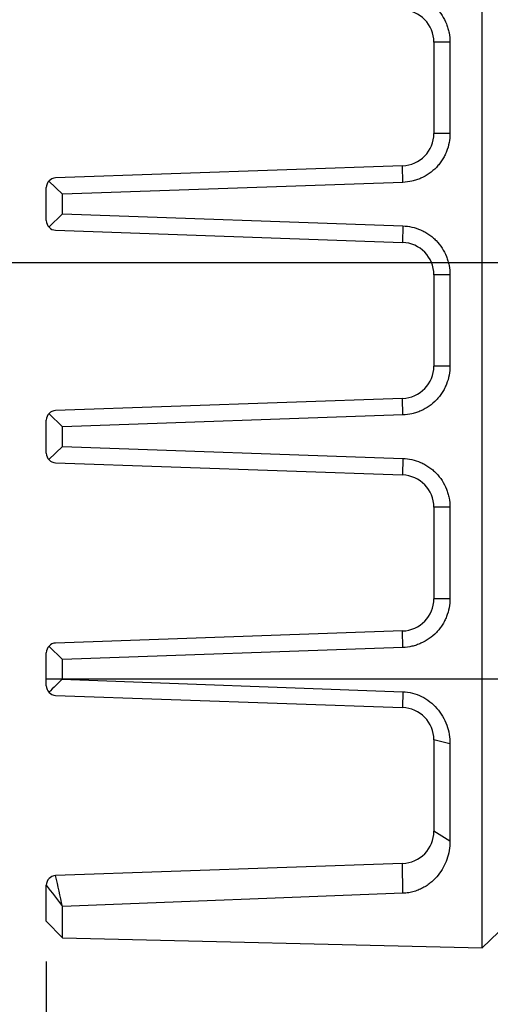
# Model space of a CAD drawing. Header units: inches. Extents: x 0 to 34, y 0 to 22.
# Tile 31 of 74: x 19.238 to 19.967, y 3.469 to 4.994. Entities that reach past the tile are written whole.
import ezdxf

# ---------------------------------------------------------------- set-up
doc = ezdxf.new("R2010")
doc.units = ezdxf.units.IN
doc.header["$LTSCALE"] = 1.87
doc.header["$MEASUREMENT"] = 0
doc.layers.get('0').update_dxf_attribs({"linetype": 'CONTINUOUS'})
doc.layers.add('DIMENSIONS', color=7, linetype='CONTINUOUS')
doc.styles.get("Standard").update_dxf_attribs({"font": 'txt', "width": 0.8})
doc.dimstyles.new('DIMSTYLE_1', dxfattribs={"dimtxt": 0.125, "dimasz": 0.18, "dimexe": 0.125, "dimexo": 0.0625, "dimgap": 0.0625, "dimtad": 0, "dimtih": 1, "dimtoh": 1, "dimdec": 3, "dimzin": 4, "dimdsep": 46, "dimtxsty": 'STANDARD', "dimblk": '_FILLED', "dimblk1": '_FILLED', "dimblk2": '_FILLED', "dimcen": 0.09, "dimadec": 0, "dimazin": 0, "dimtp": 0.001, "dimtm": 0.001, "dimtfac": 1, "dimtdec": 3, "dimtofl": 0, "dimtmove": 0, "dimatfit": 3, "dimldrblk": '_FILLED', "dimfxl": 1, "dimtolj": 1, "dimtzin": 4, "dimarcsym": 0})

# ---------------------------------------------------------------- blocks, each defined once
blk = doc.blocks.new('_FILLED')
at = {"color": 0, "linetype": 'BYBLOCK'}
blk.add_solid([(0, 0), (-1, 0.1736), (-1, -0.1736)], dxfattribs=at)
blk = doc.blocks.new('*D13')
at = {"layer": 'DIMENSIONS', "color": 2, "linetype": 'CONTINUOUS'}
for p, q in [((20.2982, 5.5326), (18.4114, 5.5326)), ((18.5364, 5.5326), (18.5364, 5.2001)), ((18.5364, 4.6175), (18.5364, 4.9501)), ((20.7149, 4.6175), (18.4114, 4.6175))]:
    blk.add_line(p, q, dxfattribs=at)
at = {"layer": 'DIMENSIONS', "color": 2, "linetype": 'CONTINUOUS', "xscale": 0.18, "yscale": 0.18, "zscale": 0.18}
for p, rotation in [((18.5364, 5.5326), 90), ((18.5364, 4.6175), 270)]:
    blk.add_blockref('_FILLED', p, dxfattribs=dict(at, rotation=rotation))
at = {"layer": 'DIMENSIONS', "color": 2, "linetype": 'CONTINUOUS', "insert": (18.5364, 5.1376), "char_height": 0.125, "width": 1.225, "attachment_point": 2, "line_spacing_factor": 0.9}
blk.add_mtext('.915{\\Ftxt.shx;\\W1.000000;\\H0.125000; }[23.24]', dxfattribs=at)
blk = doc.blocks.new('*D14')
at = {"layer": 'DIMENSIONS', "color": 2, "linetype": 'CONTINUOUS'}
for p, q in [((20.2426, 5.2319), (20.2426, 2.6817)), ((19.2796, 3.5357), (19.2796, 2.6817)), ((19.2796, 2.8067), (18.9395, 2.8067)), ((20.2426, 2.8067), (20.6026, 2.8067))]:
    blk.add_line(p, q, dxfattribs=at)
at = {"layer": 'DIMENSIONS', "color": 2, "linetype": 'CONTINUOUS', "xscale": 0.18, "yscale": 0.18, "zscale": 0.18}
blk.add_blockref('_FILLED', (19.2796, 2.8067), dxfattribs=at)
at = {"layer": 'DIMENSIONS', "color": 2, "linetype": 'CONTINUOUS', "xscale": 0.18, "yscale": 0.18, "zscale": 0.18, "rotation": 180}
blk.add_blockref('_FILLED', (20.2426, 2.8067), dxfattribs=at)
at = {"layer": 'DIMENSIONS', "color": 2, "linetype": 'CONTINUOUS', "insert": (18.877, 2.8692), "char_height": 0.125, "width": 1.225, "attachment_point": 3, "line_spacing_factor": 0.9}
blk.add_mtext('.963{\\Ftxt.shx;\\W1.000000;\\H0.125000; }[24.46]', dxfattribs=at)
blk = doc.blocks.new('*D15')
at = {"layer": 'DIMENSIONS', "color": 2, "linetype": 'CONTINUOUS'}
for p, q in [((20.2426, 5.2319), (20.2426, 1.9317)), ((20.6593, 4.3168), (20.6593, 1.9317)), ((20.2426, 2.0567), (19.9083, 2.0567)), ((20.6593, 2.0567), (21.0193, 2.0567))]:
    blk.add_line(p, q, dxfattribs=at)
at = {"layer": 'DIMENSIONS', "color": 2, "linetype": 'CONTINUOUS', "xscale": 0.18, "yscale": 0.18, "zscale": 0.18}
blk.add_blockref('_FILLED', (20.2426, 2.0567), dxfattribs=at)
at = {"layer": 'DIMENSIONS', "color": 2, "linetype": 'CONTINUOUS', "xscale": 0.18, "yscale": 0.18, "zscale": 0.18, "rotation": 180}
blk.add_blockref('_FILLED', (20.6593, 2.0567), dxfattribs=at)
at = {"layer": 'DIMENSIONS', "color": 2, "linetype": 'CONTINUOUS', "insert": (19.8458, 2.1192), "char_height": 0.125, "width": 1.225, "attachment_point": 3, "line_spacing_factor": 0.9}
blk.add_mtext('.417{\\Ftxt.shx;\\W1.000000;\\H0.125000; }[10.58]', dxfattribs=at)

msp = doc.modelspace()

# ---------------------------------------------------------------- linework, layer by layer
at = {"color": 7, "linetype": 'CONTINUOUS'}
for p, q in [((19.9546, 3.5567), (19.9546, 6.539)), ((19.9046, 4.9589), (19.8796, 4.9589)), ((19.8796, 4.9589), (19.8796, 4.8174)), ((19.9046, 4.9589), (19.9046, 4.8174)), ((19.9046, 4.8174), (19.8796, 4.8174)), ((19.8313, 4.7674), (19.294, 4.7487)), ((19.8316, 4.7418), (19.8313, 4.7674)), ((19.3046, 4.7234), (19.2835, 4.7438)), ((19.8316, 4.7418), (19.3046, 4.7234)), ((19.2796, 4.6827), (19.2796, 4.7337)), ((19.3046, 4.6929), (19.3046, 4.7234)), ((19.3046, 4.6929), (19.2835, 4.6726)), ((19.3046, 4.6929), (19.8316, 4.6745)), ((19.294, 4.6677), (19.8313, 4.6489)), ((19.8316, 4.6745), (19.8313, 4.6489)), ((19.9046, 4.5989), (19.8796, 4.5989)), ((19.8796, 4.5989), (19.8796, 4.4574)), ((19.9046, 4.5989), (19.9046, 4.4574)), ((19.9046, 4.4574), (19.8796, 4.4574)), ((19.8313, 4.4074), (19.294, 4.3887)), ((19.8316, 4.3818), (19.8313, 4.4074)), ((19.3046, 4.3634), (19.2835, 4.3838)), ((19.8316, 4.3818), (19.3046, 4.3634)), ((19.2796, 4.3227), (19.2796, 4.3737)), ((19.3046, 4.3329), (19.3046, 4.3634)), ((19.3046, 4.3329), (19.2835, 4.3126)), ((19.3046, 4.3329), (19.8316, 4.3145)), ((19.8316, 4.3145), (19.8313, 4.2889)), ((19.294, 4.3077), (19.8313, 4.2889)), ((19.9046, 4.2389), (19.8796, 4.2389)), ((19.8796, 4.2389), (19.8796, 4.0974)), ((19.9046, 4.2389), (19.9046, 4.0974)), ((19.9046, 4.0974), (19.8796, 4.0974)), ((19.8313, 4.0474), (19.294, 4.0287)), ((19.8316, 4.0218), (19.8313, 4.0474)), ((19.2796, 3.9627), (19.2796, 4.0137)), ((19.2835, 4.0238), (19.3046, 4.0034)), ((19.8316, 4.0218), (19.3046, 4.0034)), ((19.3046, 3.9732), (19.3046, 4.0034)), ((19.2796, 3.9732), (19.9796, 3.9732)), ((19.3038, 3.9729), (19.8316, 3.9533)), ((19.294, 3.9477), (19.8313, 3.9289)), ((19.8316, 3.9533), (19.8313, 3.9289)), ((19.9046, 3.8727), (19.8796, 3.8789)), ((19.8796, 3.8789), (19.8796, 3.7374)), ((19.9046, 3.8727), (19.9046, 3.7219)), ((19.9046, 3.7219), (19.8796, 3.7374)), ((19.8313, 3.6874), (19.294, 3.6687)), ((19.8316, 3.6413), (19.8313, 3.6874)), ((19.2796, 3.5982), (19.2796, 3.6537)), ((19.8316, 3.6413), (19.3046, 3.6209)), ((19.3046, 3.5726), (19.3046, 3.6209)), ((19.2796, 3.5982), (19.3046, 3.5726)), ((19.3046, 3.5726), (19.9546, 3.5567)), ((19.9546, 3.5567), (19.9796, 3.5811))]:
    msp.add_line(p, q, dxfattribs=at)
for centre, radius, start, end in [((19.8296, 4.9589), 0.05, 0, 88), ((19.8296, 4.8174), 0.05, 272, 360), ((19.2946, 4.7337), 0.015, 92, 180), ((19.2946, 4.6827), 0.015, 180, 268), ((19.8296, 4.5989), 0.05, 0, 88), ((19.8296, 4.4574), 0.05, 272, 360), ((19.2946, 4.3737), 0.015, 92, 180), ((19.2946, 4.3227), 0.015, 180, 268), ((19.8296, 4.2389), 0.05, 0, 88), ((19.8296, 4.0974), 0.05, 272, 360), ((19.2946, 4.0137), 0.015, 92, 180), ((19.9856, 3.2661), 0.9816, 133.9125, 135.646), ((19.2946, 3.9627), 0.015, 180, 268), ((19.8296, 3.8789), 0.05, 0, 88), ((19.8296, 3.7374), 0.05, 272, 360), ((19.2946, 3.6537), 0.015, 92, 180), ((4.7947, 0.4514), 14.852, 12.32197, 12.51065), ((21.3759, 5.2264), 2.6206, 216.8777, 217.7788)]:
    msp.add_arc(centre, radius, start, end, dxfattribs=at)
for points, knots in [([(19.8316, 5.0345), (19.8363, 5.0343), (19.8457, 5.0331), (19.8571, 5.0294), (19.8658, 5.0251), (19.872, 5.0212), (19.8779, 5.0168), (19.885, 5.0101), (19.8927, 5.0004), (19.8984, 4.9895), (19.9016, 4.9803), (19.9039, 4.9709), (19.9046, 4.9637), (19.9046, 4.9589)], [0, 0, 0, 0, 0.12143, 0.24481, 0.307636, 0.370948, 0.434457, 0.497962, 0.624744, 0.751263, 0.814204, 0.876685, 1, 1, 1, 1]), ([(19.9046, 4.8174), (19.9046, 4.8127), (19.9037, 4.8032), (19.9003, 4.7917), (19.8963, 4.7829), (19.8927, 4.7765), (19.8884, 4.7705), (19.882, 4.7631), (19.8726, 4.7551), (19.8619, 4.7491), (19.8528, 4.7455), (19.8435, 4.743), (19.8363, 4.742), (19.8316, 4.7418)], [0, 0, 0, 0, 0.12159, 0.245207, 0.308029, 0.37128, 0.434717, 0.498172, 0.624891, 0.751347, 0.814258, 0.876716, 1, 1, 1, 1]), ([(19.8316, 4.6745), (19.8363, 4.6743), (19.8457, 4.6731), (19.8571, 4.6694), (19.8658, 4.6651), (19.872, 4.6612), (19.8779, 4.6568), (19.885, 4.6501), (19.8927, 4.6404), (19.8984, 4.6295), (19.9016, 4.6203), (19.9039, 4.6109), (19.9046, 4.6037), (19.9046, 4.5989)], [0, 0, 0, 0, 0.12143, 0.24481, 0.307636, 0.370948, 0.434457, 0.497962, 0.624744, 0.751263, 0.814204, 0.876685, 1, 1, 1, 1]), ([(19.9046, 4.4574), (19.9046, 4.4527), (19.9037, 4.4432), (19.9003, 4.4317), (19.8963, 4.4229), (19.8927, 4.4165), (19.8884, 4.4105), (19.882, 4.4031), (19.8726, 4.3951), (19.8619, 4.3891), (19.8528, 4.3855), (19.8435, 4.383), (19.8363, 4.382), (19.8316, 4.3818)], [0, 0, 0, 0, 0.12159, 0.245207, 0.308029, 0.37128, 0.434717, 0.498172, 0.624891, 0.751347, 0.814258, 0.876716, 1, 1, 1, 1]), ([(19.8316, 4.3145), (19.8363, 4.3143), (19.8457, 4.3131), (19.8571, 4.3094), (19.8658, 4.3051), (19.872, 4.3012), (19.8779, 4.2968), (19.885, 4.2901), (19.8927, 4.2804), (19.8984, 4.2695), (19.9016, 4.2603), (19.9039, 4.2509), (19.9046, 4.2437), (19.9046, 4.2389)], [0, 0, 0, 0, 0.12143, 0.24481, 0.307636, 0.370948, 0.434457, 0.497962, 0.624744, 0.751263, 0.814204, 0.876685, 1, 1, 1, 1]), ([(19.9046, 4.0974), (19.9046, 4.0927), (19.9037, 4.0832), (19.9003, 4.0717), (19.8963, 4.0629), (19.8927, 4.0565), (19.8884, 4.0505), (19.882, 4.0431), (19.8726, 4.0351), (19.8619, 4.0291), (19.8528, 4.0255), (19.8435, 4.023), (19.8363, 4.022), (19.8316, 4.0218)], [0, 0, 0, 0, 0.12159, 0.245207, 0.308029, 0.37128, 0.434717, 0.498172, 0.624891, 0.751347, 0.814258, 0.876716, 1, 1, 1, 1]), ([(19.8316, 3.9533), (19.8366, 3.9531), (19.8466, 3.9517), (19.8609, 3.9464), (19.8737, 3.9383), (19.8848, 3.9279), (19.8935, 3.9156), (19.8999, 3.9019), (19.9037, 3.8875), (19.9046, 3.8777), (19.9046, 3.8727)], [0, 0, 0, 0, 0.125782, 0.251638, 0.377473, 0.503179, 0.628577, 0.753355, 0.877291, 1, 1, 1, 1]), ([(19.9046, 3.7219), (19.9046, 3.7171), (19.9038, 3.7075), (19.9002, 3.6937), (19.8945, 3.6809), (19.8867, 3.6692), (19.8784, 3.6606), (19.8707, 3.6546), (19.8642, 3.6504), (19.857, 3.6469), (19.8492, 3.644), (19.8406, 3.642), (19.8346, 3.6414), (19.8316, 3.6413)], [0, 0, 0, 0, 0.120815, 0.23849, 0.354316, 0.470318, 0.589117, 0.65073, 0.71446, 0.780866, 0.850487, 0.923889, 1, 1, 1, 1])]:
    msp.add_open_spline(points, degree=3, knots=knots, dxfattribs=at)

# ---------------------------------------------------------------- dimensions: what is measured, and where the dimension line sits
at = {"layer": 'DIMENSIONS', "color": 2, "linetype": 'CONTINUOUS'}
dim = msp.add_linear_dim(base=(18.5364, 4.6175), p1=(20.3607, 5.5326), p2=(20.7774, 4.6175), angle=270, dimstyle='DIMSTYLE_1', dxfattribs=at)
dim.commit()
dim.dimension.update_dxf_attribs({"geometry": '*D13', "text_midpoint": (18.5364, 5.0751), "dimtype": 160})
for base, p1, p2, picture, middle in [((20.2426, 2.8067), (19.2796, 3.5982), (20.2426, 5.2944), '*D14', (18.2645, 2.8067)), ((20.6593, 2.0567), (20.2426, 5.2944), (20.6593, 4.3793), '*D15', (19.2333, 2.0567))]:
    dim = msp.add_linear_dim(base=base, p1=p1, p2=p2, dimstyle='DIMSTYLE_1', dxfattribs=at)
    dim.commit()
    dim.dimension.update_dxf_attribs({"geometry": picture, "text_midpoint": middle, "dimtype": 160})

doc.saveas('drawing.dxf')
